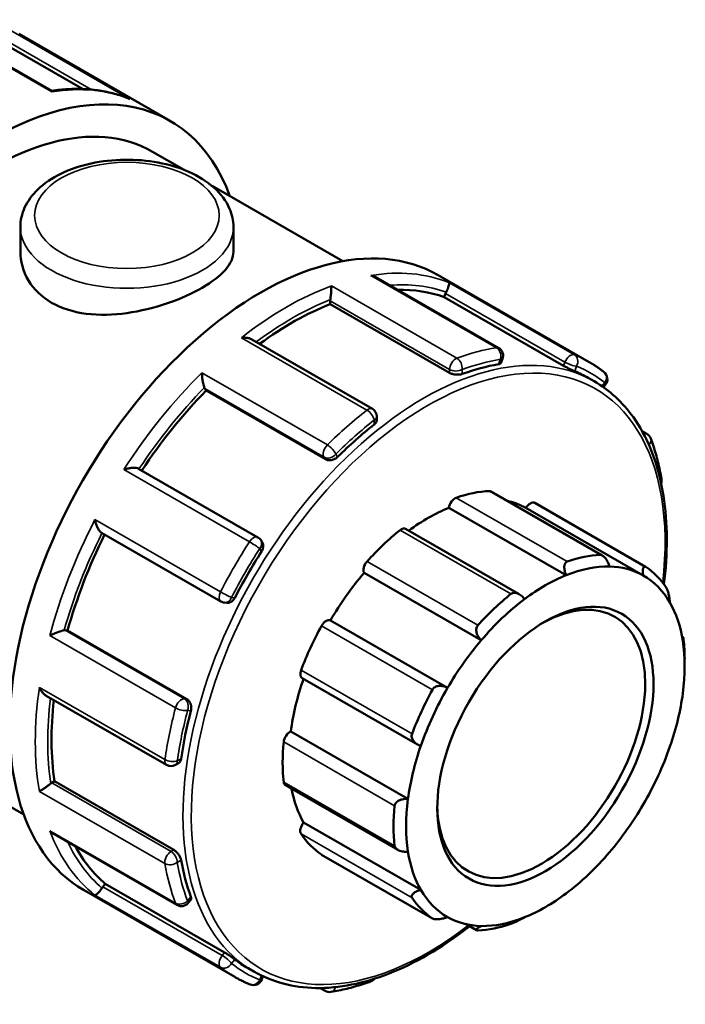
# Model space of a CAD drawing. Header units: millimetres. Extents: x 0 to 905, y -349 to 706.
# Tile 11 of 11: x 799 to 841, y 643 to 706. Entities that reach past the tile are written whole.
import ezdxf

# ---------------------------------------------------------------- set-up
doc = ezdxf.new("R2010")
doc.units = ezdxf.units.MM
doc.layers.add('Visible (ANSI)', color=7, linetype='Continuous', lineweight=50)
doc.layers.add('Visible Narrow (ANSI)', color=7, linetype='Continuous', lineweight=35)

msp = doc.modelspace()

# ---------------------------------------------------------------- linework, layer by layer
at = {"layer": 'Visible (ANSI)'}
for p, q in [((800.589, 701.39), (792.801, 705.875)), ((798.527, 704.991), (808.102, 699.477)), ((796.909, 704.752), (802.551, 701.503)), ((806.979, 697.527), (808.985, 696.372)), ((810.753, 695.354), (819.037, 690.584)), ((798.609, 692.751), (798.609, 691.181)), ((812.109, 692.751), (812.109, 691.181)), ((828.921, 685.075), (821.133, 689.56)), ((825.073, 689.704), (834.648, 684.19)), ((825.47, 688.305), (825.558, 688.534)), ((833.029, 683.952), (825.47, 688.305)), ((818.246, 687.862), (818.246, 688.067)), ((825.806, 683.509), (818.246, 687.862)), ((820.917, 681.222), (813.284, 685.617)), ((829.061, 684.126), (829.163, 684.389)), ((834.594, 683.183), (834.967, 682.968)), ((810.384, 682.377), (810.295, 682.503)), ((835.549, 682.596), (835.683, 682.762)), ((817.943, 678.024), (810.384, 682.377)), ((821.197, 680.511), (821.197, 680.737)), ((838.008, 679.8), (838.308, 679.628)), ((813.658, 673.069), (806.096, 677.424)), ((835.492, 671.918), (828.44, 675.979)), ((831.201, 675.249), (838.231, 671.201)), ((833.193, 670.672), (825.769, 674.948)), ((838.072, 670.659), (830.647, 674.934)), ((803.752, 673.36), (811.313, 669.006)), ((830.221, 669.467), (823.023, 673.612)), ((813.927, 672.776), (813.837, 672.906)), ((827.812, 666.541), (820.387, 670.817)), ((811.541, 668.933), (811.698, 668.919)), ((825.68, 663.523), (818.255, 667.799)), ((801.448, 667.18), (801.602, 667.166)), ((809.162, 662.813), (801.602, 667.166)), ((840.534, 666.792), (840.605, 666.751)), ((840.702, 664.905), (840.702, 665.361)), ((816.464, 664.145), (823.773, 659.936)), ((800.246, 663.029), (807.877, 658.634)), ((786.769, 662.43), (798.826, 655.487)), ((823.168, 656.478), (815.744, 660.753)), ((808.435, 658.634), (808.631, 658.747)), ((800.597, 657.497), (800.774, 657.599)), ((808.334, 653.246), (800.774, 657.599)), ((815.409, 657.35), (822.52, 653.255)), ((823.982, 650.71), (816.558, 654.986)), ((800.744, 654.241), (808.531, 649.757)), ((817.701, 652.947), (824.731, 648.899)), ((802.616, 650.708), (812.191, 645.194)), ((803.835, 650.908), (803.988, 651.099)), ((811.548, 646.745), (803.988, 651.099)), ((809.246, 649.891), (809.422, 650.11)), ((827.515, 648.156), (826.851, 648.539)), ((813.036, 645.746), (813.409, 645.532)), ((813.9, 645.033), (813.978, 645.235)), ((817.918, 644.309), (817.604, 644.49))]:
    msp.add_line(p, q, dxfattribs=at)
for centre, start, end in [((828.642, 684.591), 338.80211, 60.06401), ((835.247, 683.112), 321.19183, 51.82975), ((820.638, 680.737), 0, 60.06401), ((838.029, 679.143), 20.61497, 60.06401), ((838.683, 676.698), 340.32184, 9.83538), ((813.379, 672.585), 35.02709, 60.06401), ((811.592, 669.49), 240.06401, 264.76275), ((808.156, 659.119), 240.06401, 299.93599), ((808.81, 650.241), 240.06401, 321.19183), ((813.379, 645.235), 247.91996, 338.80211), ((820.638, 645.443), 290.05959, 320.28702), ((818.197, 644.794), 240.06401, 279.23216)]:
    msp.add_arc(centre, 0.559, start, end, dxfattribs=at)
for centre, major_axis, start_param, end_param in [((796.874, 679.979), (11.228, 19.498), 5.832158, 9.875805), ((796.874, 679.979), (10.105, 17.548), 0, 3.141593), ((813.845, 670.206), (11.228, 19.498), 0, 3.141593), ((815.86, 669.046), (10.779, 18.718), 0.102973, 0.333643), ((818.642, 688.295), (-0.279, -0.484), 5.328321, 5.495853), ((825.901, 688.502), (-0.279, -0.484), 4.804722, 4.972255), ((815.86, 669.046), (10.779, 18.718), 0.626572, 0.920602), ((823.815, 664.465), (-10.779, -18.718), 3.584607, 3.741909), ((823.815, 664.465), (10.779, 18.718), 0, 0.076717), ((810.637, 682.929), (-0.279, -0.484), 5.85192, 6.019452), ((815.86, 669.046), (10.779, 18.718), 1.15017, 1.460011), ((823.815, 664.465), (-10.779, -18.718), 4.108206, 4.265507), ((824.451, 664.098), (6.508, 11.302), 0.349739, 0.588871), ((828.161, 675.495), (0.279, 0.484), 0, 0.349739), ((826.158, 675.094), (0.279, 0.484), 0.588871, 2.182057), ((824.451, 664.098), (6.229, 10.817), 0.005332, 0.177783), ((830.922, 674.765), (0.279, 0.484), 0, 1.553739), ((824.451, 664.098), (-6.229, -10.817), 3.775244, 4.064618), ((815.86, 669.046), (10.779, 18.718), 1.677643, 1.987555), ((824.451, 664.098), (-6.508, -11.302), 4.11965, 4.358782), ((822.744, 673.128), (0.279, 0.484), 0, 0.978058), ((823.815, 664.465), (-10.779, -18.718), 4.631804, 4.789106), ((831.481, 660.05), (6.508, 11.302), 0.349739, 0.588871), ((820.742, 671.222), (-0.279, -0.484), 4.358782, 5.951969), ((831.876, 659.823), (6.229, 10.817), 0.304959, 0.633651), ((824.451, 664.098), (-6.229, -10.817), 4.403562, 4.703189), ((831.876, 659.823), (6.229, 10.817), 0.633651, 0.933278), ((831.876, 659.823), (6.229, 10.817), 0.005332, 0.304959), ((831.876, 659.823), (6.229, 10.817), 5.959826, 6.288518), ((831.481, 660.05), (6.508, 11.302), 6.004606, 6.243738), ((831.612, 659.974), (4.649, 8.073), 2.37399, 7.050788), ((831.481, 660.05), (-6.508, -11.302), 4.11965, 4.358782), ((831.876, 659.823), (6.229, 10.817), 0.933278, 1.261969), ((831.876, 659.823), (6.229, 10.817), 5.660199, 5.959826), ((817.98, 667.312), (0.279, 0.484), 0.01319, 1.606376), ((801.251, 666.671), (0.279, 0.484), 0.259866, 0.427398), ((824.451, 664.098), (-6.508, -11.302), 4.747969, 4.987101), ((831.876, 659.823), (6.229, 10.817), 1.261969, 1.561596), ((831.876, 659.823), (-6.229, -10.817), 2.189915, 2.518607), ((831.481, 660.05), (6.508, 11.302), 5.495853, 5.615419), ((816.742, 664.63), (-0.279, -0.484), 4.987101, 6.283185), ((824.451, 664.098), (-6.229, -10.817), 5.033948, 5.331508), ((831.481, 660.05), (-6.508, -11.302), 4.747969, 4.987101), ((831.876, 659.823), (6.229, 10.817), 1.561596, 1.890288), ((831.876, 659.823), (-6.229, -10.817), 1.890288, 2.189915), ((815.86, 669.046), (10.779, 18.718), 2.216937, 2.511154), ((823.815, 664.465), (-10.779, -18.718), 5.155403, 5.312705), ((815.688, 660.269), (0.279, 0.484), 0.641509, 2.234695), ((824.451, 664.098), (-6.508, -11.302), 5.376288, 5.615419), ((831.876, 659.823), (6.229, 10.817), 1.890288, 2.189915), ((831.876, 659.823), (-6.229, -10.817), 1.561596, 1.890288), ((800.597, 657.04), (-0.279, -0.484), 3.925057, 4.09259), ((815.688, 657.834), (-0.279, -0.484), 5.615419, 6.283185), ((824.451, 664.098), (-6.229, -10.817), 5.691466, 5.959826), ((831.876, 659.823), (6.229, 10.817), 2.189915, 2.518607), ((831.481, 660.05), (-6.508, -11.302), 5.376288, 5.615419), ((831.876, 659.823), (-6.229, -10.817), 1.261969, 1.561596), ((816.742, 654.688), (-0.279, -0.484), 4.41142, 6.004606), ((824.451, 664.098), (-6.508, -11.302), 6.004606, 6.243738), ((815.86, 669.046), (-10.779, -18.718), 5.944448, 6.176345), ((831.876, 659.823), (-6.229, -10.817), 5.660199, 5.959826), ((823.815, 664.465), (-10.779, -18.718), 5.679002, 5.836304), ((817.98, 653.431), (-0.279, -0.484), 6.243738, 6.283185), ((831.876, 659.823), (-6.229, -10.817), 0.933278, 1.261969), ((804.032, 650.626), (-0.279, -0.484), 4.448656, 4.616189), ((831.876, 659.823), (-6.229, -10.817), 5.959826, 6.288518), ((831.481, 660.05), (-6.508, -11.302), 6.004606, 6.243738), ((831.876, 659.823), (-6.229, -10.817), 0.633651, 0.933278), ((831.876, 659.823), (-6.229, -10.817), 0.005332, 0.304959), ((831.876, 659.823), (-6.229, -10.817), 0.304959, 0.633651), ((831.481, 660.05), (-6.508, -11.302), 0.349739, 0.588871), ((823.815, 664.465), (-10.779, -18.718), 6.202601, 6.283185)]:
    msp.add_ellipse(centre, major_axis=major_axis, ratio=0.578093, start_param=start_param, end_param=end_param, dxfattribs=at)
msp.add_ellipse((831.876, 659.823), major_axis=(-4.835, -8.396), ratio=0.578093, dxfattribs=at)
for points, knots in [([(805.468, 700.901), (805.175, 701.018), (804.874, 701.119), (804.257, 701.286), (803.941, 701.352), (803.298, 701.451), (802.97, 701.484), (802.304, 701.515), (801.965, 701.514), (801.281, 701.478), (800.935, 701.443), (800.586, 701.392)], [5.5822232, 5.5822232, 5.5822232, 5.5822232, 5.6512048, 5.6512048, 5.7201864, 5.7201864, 5.789168, 5.789168, 5.8581497, 5.8581497, 5.9268635, 5.9268635, 5.9268635, 5.9268635]), ([(800.61, 701.317), (800.61, 701.318), (800.61, 701.318), (800.608, 701.348), (800.603, 701.37), (800.595, 701.386), (800.592, 701.389), (800.589, 701.39)], [-0.00047568, -0.00047568, -0.00047568, -0.00047568, 0, 0, 0.02470847, 0.02470847, 0.03353335, 0.03353335, 0.03353335, 0.03353335]), ([(805.468, 700.901), (805.494, 700.891), (805.521, 700.879), (805.548, 700.866), (805.549, 700.865), (805.55, 700.864)], [0.097670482, 0.097670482, 0.097670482, 0.097670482, 0.106300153, 0.106300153, 0.106771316, 0.106771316, 0.106771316, 0.106771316]), ([(798.609, 692.751), (798.609, 693.173), (798.706, 693.593), (799.075, 694.404), (799.361, 694.788), (800.119, 695.519), (800.614, 695.851), (801.753, 696.41), (802.404, 696.63), (803.776, 696.93), (804.495, 697.01), (805.935, 697.028), (806.655, 696.967), (808.034, 696.708), (808.694, 696.509), (809.892, 695.978), (810.431, 695.645), (811.307, 694.862), (811.652, 694.414), (812.024, 693.544), (812.109, 693.148), (812.109, 692.751)], [2.356194, 2.356194, 2.356194, 2.356194, 2.612893, 2.612893, 2.894422, 2.894422, 3.22149, 3.22149, 3.564496, 3.564496, 3.904707, 3.904707, 4.242846, 4.242846, 4.582585, 4.582585, 4.925588, 4.925588, 5.256289, 5.256289, 5.497787, 5.497787, 5.497787, 5.497787]), ([(812.109, 691.181), (812.109, 690.814), (811.942, 690.42), (811.256, 689.638), (810.737, 689.247), (809.528, 688.551), (808.765, 688.203), (807.102, 687.633), (806.202, 687.412), (804.517, 687.176), (803.617, 687.145), (801.954, 687.357), (801.191, 687.604), (799.982, 688.3), (799.462, 688.792), (798.776, 689.932), (798.609, 690.578), (798.609, 691.181)], [0.512917, 0.512917, 0.512917, 0.512917, 0.769256, 0.769256, 1.025595, 1.025595, 1.281935, 1.281935, 1.538274, 1.538274, 1.794732, 1.794732, 2.05119, 2.05119, 2.307649, 2.307649, 2.564107, 2.564107, 2.564107, 2.564107]), ([(821.133, 689.56), (821.109, 689.574), (821.085, 689.586), (820.985, 689.633), (820.906, 689.66), (820.823, 689.678), (820.822, 689.678), (820.82, 689.678)], [0.07308626, 0.07308626, 0.07308626, 0.07308626, 0.08141834, 0.08141834, 0.10630015, 0.10630015, 0.10677132, 0.10677132, 0.10677132, 0.10677132]), ([(818.317, 689.013), (818.317, 689.012), (818.317, 689.011), (818.317, 688.972), (818.316, 688.924), (818.312, 688.819), (818.309, 688.76), (818.3, 688.629), (818.295, 688.555), (818.283, 688.418), (818.277, 688.358), (818.265, 688.246), (818.259, 688.196), (818.252, 688.149), (818.252, 688.148), (818.252, 688.146)], [-0.0004757, -0.0004757, -0.0004757, -0.0004757, 0, 0, 0.0247085, 0.0247085, 0.0482721, 0.0482721, 0.0727185, 0.0727185, 0.0910156, 0.0910156, 0.1068938, 0.1068938, 0.1073149, 0.1073149, 0.1073149, 0.1073149]), ([(825.761, 689.226), (825.761, 689.225), (825.761, 689.225), (825.771, 689.214), (825.776, 689.195), (825.777, 689.141), (825.773, 689.107), (825.755, 689.022), (825.741, 688.97), (825.705, 688.864), (825.686, 688.815), (825.643, 688.716), (825.621, 688.669), (825.597, 688.621), (825.597, 688.62), (825.596, 688.618)], [-0.0004757, -0.0004757, -0.0004757, -0.0004757, 0, 0, 0.0247085, 0.0247085, 0.0482721, 0.0482721, 0.0727185, 0.0727185, 0.0910156, 0.0910156, 0.1068938, 0.1068938, 0.1073149, 0.1073149, 0.1073149, 0.1073149]), ([(813.284, 685.617), (813.229, 685.649), (813.166, 685.674), (813.026, 685.713), (812.947, 685.726), (812.785, 685.737), (812.7, 685.736), (812.615, 685.727), (812.614, 685.727), (812.612, 685.727)], [0.0366828, 0.0366828, 0.0366828, 0.0366828, 0.0577251, 0.0577251, 0.08141834, 0.08141834, 0.10630015, 0.10630015, 0.10677132, 0.10677132, 0.10677132, 0.10677132]), ([(829.061, 684.126), (829.056, 684.112), (829.045, 684.099), (829.003, 684.069), (828.962, 684.055), (828.915, 684.047)], [0.22051836, 0.22051836, 0.22051836, 0.22051836, 0.23333576, 0.23333576, 0.25472778, 0.25472778, 0.25472778, 0.25472778]), ([(833.733, 683.605), (833.695, 683.621), (833.644, 683.643), (833.527, 683.696), (833.461, 683.727), (833.336, 683.788), (833.268, 683.823), (833.14, 683.89), (833.079, 683.923), (833.029, 683.952)], [0.0850291, 0.0850291, 0.0850291, 0.0850291, 0.10642113, 0.10642113, 0.12781315, 0.12781315, 0.14884584, 0.14884584, 0.16987854, 0.16987854, 0.16987854, 0.16987854]), ([(835.593, 683.551), (835.533, 683.599), (835.472, 683.645), (835.349, 683.736), (835.288, 683.78), (835.163, 683.867), (835.1, 683.91), (834.973, 683.993), (834.908, 684.034), (834.779, 684.114), (834.714, 684.152), (834.648, 684.19)], [5.41625782, 5.41625782, 5.41625782, 5.41625782, 5.43295043, 5.43295043, 5.44964303, 5.44964303, 5.46633564, 5.46633564, 5.48302825, 5.48302825, 5.49972085, 5.49972085, 5.49972085, 5.49972085]), ([(810.109, 683.51), (810.109, 683.509), (810.109, 683.508), (810.111, 683.444), (810.115, 683.376), (810.128, 683.234), (810.136, 683.161), (810.158, 683.007), (810.171, 682.926), (810.2, 682.788), (810.213, 682.73), (810.24, 682.632), (810.253, 682.592), (810.266, 682.558), (810.267, 682.557), (810.267, 682.556)], [-0.0004757, -0.0004757, -0.0004757, -0.0004757, 0, 0, 0.0247085, 0.0247085, 0.0482721, 0.0482721, 0.0727185, 0.0727185, 0.0910156, 0.0910156, 0.1068938, 0.1068938, 0.1073149, 0.1073149, 0.1073149, 0.1073149]), ([(826.597, 683.43), (826.547, 683.412), (826.484, 683.398), (826.346, 683.385), (826.271, 683.386), (826.13, 683.4), (826.056, 683.413), (825.918, 683.453), (825.856, 683.48), (825.806, 683.509)], [0.08502891, 0.08502891, 0.08502891, 0.08502891, 0.10642094, 0.10642094, 0.12781296, 0.12781296, 0.14884565, 0.14884565, 0.16987835, 0.16987835, 0.16987835, 0.16987835]), ([(839.39, 670.087), (839.42, 670.322), (839.445, 670.557), (839.658, 672.783), (839.584, 674.667), (838.904, 678.021), (838.299, 679.494), (836.77, 681.64), (835.931, 682.413), (834.967, 682.968)], [4.5585842, 4.5585842, 4.5585842, 4.5585842, 4.5962741, 4.5962741, 4.9191561, 4.9191561, 5.2411896, 5.2411896, 5.4997209, 5.4997209, 5.4997209, 5.4997209]), ([(821.197, 680.511), (821.197, 680.463), (821.183, 680.412), (821.126, 680.313), (821.083, 680.266), (821.033, 680.226)], [0.21210318, 0.21210318, 0.21210318, 0.21210318, 0.23333576, 0.23333576, 0.25472778, 0.25472778, 0.25472778, 0.25472778]), ([(839.234, 676.793), (839.202, 676.974), (839.168, 677.153), (839.094, 677.506), (839.054, 677.68), (838.969, 678.025), (838.924, 678.195), (838.827, 678.53), (838.776, 678.695), (838.668, 679.021), (838.611, 679.182), (838.552, 679.34)], [4.892659, 4.892659, 4.892659, 4.892659, 4.9252708, 4.9252708, 4.9578825, 4.9578825, 4.9904942, 4.9904942, 5.023106, 5.023106, 5.0557177, 5.0557177, 5.0557177, 5.0557177]), ([(818.715, 678.173), (818.667, 678.126), (818.607, 678.082), (818.473, 678.012), (818.4, 677.987), (818.263, 677.96), (818.19, 677.957), (818.055, 677.974), (817.993, 677.995), (817.943, 678.024)], [0.08502891, 0.08502891, 0.08502891, 0.08502891, 0.10642094, 0.10642094, 0.12781296, 0.12781296, 0.14884565, 0.14884565, 0.16987835, 0.16987835, 0.16987835, 0.16987835]), ([(806.096, 677.424), (806.077, 677.435), (806.054, 677.444), (805.984, 677.466), (805.932, 677.475), (805.801, 677.484), (805.721, 677.482), (805.562, 677.466), (805.482, 677.452), (805.325, 677.417), (805.246, 677.394), (805.171, 677.368), (805.17, 677.367), (805.168, 677.367)], [0.005416, 0.005416, 0.005416, 0.005416, 0.015711, 0.015711, 0.0337251, 0.0337251, 0.0577251, 0.0577251, 0.0814183, 0.0814183, 0.1063002, 0.1063002, 0.1067713, 0.1067713, 0.1067713, 0.1067713]), ([(803.336, 674.193), (803.336, 674.192), (803.336, 674.19), (803.351, 674.113), (803.37, 674.035), (803.417, 673.884), (803.445, 673.809), (803.51, 673.664), (803.548, 673.592), (803.621, 673.482), (803.655, 673.44), (803.711, 673.388), (803.731, 673.372), (803.752, 673.36)], [-0.0004757, -0.0004757, -0.0004757, -0.0004757, 0, 0, 0.0247085, 0.0247085, 0.0482721, 0.0482721, 0.0727185, 0.0727185, 0.0910156, 0.0910156, 0.1020722, 0.1020722, 0.1020722, 0.1020722]), ([(813.927, 672.776), (813.931, 672.772), (813.934, 672.767), (813.97, 672.71), (813.991, 672.648), (814.006, 672.524), (814.002, 672.453), (813.966, 672.312), (813.935, 672.242), (813.897, 672.182)], [0.18883649, 0.18883649, 0.18883649, 0.18883649, 0.19091104, 0.19091104, 0.21194374, 0.21194374, 0.23333576, 0.23333576, 0.25472778, 0.25472778, 0.25472778, 0.25472778]), ([(835.356, 671.957), (835.382, 671.958), (835.409, 671.953), (835.465, 671.934), (835.494, 671.918), (835.579, 671.859), (835.635, 671.802), (835.739, 671.669), (835.792, 671.58), (835.88, 671.399), (835.915, 671.307), (835.94, 671.222)], [0.1053945, 0.1053945, 0.1053945, 0.1053945, 0.1172808, 0.1172808, 0.1291672, 0.1291672, 0.1529398, 0.1529398, 0.1818644, 0.1818644, 0.2090274, 0.2090274, 0.2090274, 0.2090274]), ([(833.193, 670.672), (833.155, 670.755), (833.123, 670.847), (833.08, 671.037), (833.071, 671.135), (833.083, 671.291), (833.1, 671.363), (833.147, 671.448), (833.166, 671.473), (833.211, 671.513), (833.236, 671.528), (833.264, 671.538)], [0.2009697, 0.2009697, 0.2009697, 0.2009697, 0.2281326, 0.2281326, 0.2570572, 0.2570572, 0.2808299, 0.2808299, 0.2927162, 0.2927162, 0.3046025, 0.3046025, 0.3046025, 0.3046025]), ([(838.072, 670.659), (838.059, 670.741), (838.051, 670.826), (838.05, 670.984), (838.059, 671.056), (838.089, 671.154), (838.11, 671.191), (838.153, 671.216), (838.169, 671.219), (838.204, 671.215), (838.222, 671.207), (838.241, 671.195)], [0.2009697, 0.2009697, 0.2009697, 0.2009697, 0.2281326, 0.2281326, 0.2570572, 0.2570572, 0.2808299, 0.2808299, 0.2927162, 0.2927162, 0.3046025, 0.3046025, 0.3046025, 0.3046025]), ([(829.697, 669.484), (829.725, 669.506), (829.756, 669.524), (829.823, 669.548), (829.86, 669.555), (829.971, 669.561), (830.049, 669.544), (830.204, 669.483), (830.289, 669.43), (830.439, 669.302), (830.505, 669.229), (830.558, 669.155)], [0.1053945, 0.1053945, 0.1053945, 0.1053945, 0.1172808, 0.1172808, 0.1291672, 0.1291672, 0.1529398, 0.1529398, 0.1818644, 0.1818644, 0.2090274, 0.2090274, 0.2090274, 0.2090274]), ([(839.535, 669.882), (839.548, 669.861), (839.562, 669.836), (839.59, 669.777), (839.604, 669.743), (839.643, 669.635), (839.666, 669.552), (839.707, 669.382), (839.727, 669.281), (839.755, 669.095), (839.764, 669.009), (839.769, 668.935)], [0.1053945, 0.1053945, 0.1053945, 0.1053945, 0.1172808, 0.1172808, 0.1291672, 0.1291672, 0.1529398, 0.1529398, 0.1818644, 0.1818644, 0.2090274, 0.2090274, 0.2090274, 0.2090274]), ([(812.2, 669.243), (812.167, 669.18), (812.122, 669.118), (812.018, 669.017), (811.959, 668.977), (811.843, 668.928), (811.78, 668.915), (811.711, 668.918), (811.705, 668.918), (811.698, 668.919)], [0.08502891, 0.08502891, 0.08502891, 0.08502891, 0.10642094, 0.10642094, 0.12781296, 0.12781296, 0.14884565, 0.14884565, 0.15116563, 0.15116563, 0.15116563, 0.15116563]), ([(827.812, 666.541), (827.746, 666.603), (827.683, 666.679), (827.577, 666.849), (827.536, 666.945), (827.497, 667.116), (827.492, 667.202), (827.513, 667.322), (827.525, 667.361), (827.558, 667.432), (827.58, 667.465), (827.605, 667.493)], [0.2009697, 0.2009697, 0.2009697, 0.2009697, 0.2281326, 0.2281326, 0.2570572, 0.2570572, 0.2808299, 0.2808299, 0.2927162, 0.2927162, 0.3046025, 0.3046025, 0.3046025, 0.3046025]), ([(801.388, 667.179), (801.354, 667.173), (801.313, 667.165), (801.215, 667.14), (801.159, 667.123), (801.027, 667.079), (800.95, 667.051), (800.806, 666.992), (800.737, 666.962), (800.605, 666.901), (800.542, 666.87), (800.485, 666.839), (800.484, 666.839), (800.483, 666.838)], [0, 0, 0, 0, 0.015711, 0.015711, 0.0337251, 0.0337251, 0.0577251, 0.0577251, 0.0814183, 0.0814183, 0.1063002, 0.1063002, 0.1067713, 0.1067713, 0.1067713, 0.1067713]), ([(840.584, 666.507), (840.583, 666.566), (840.584, 666.622), (840.589, 666.709), (840.593, 666.739), (840.604, 666.756), (840.61, 666.751), (840.619, 666.713), (840.623, 666.696), (840.63, 666.651), (840.633, 666.625), (840.637, 666.595)], [0.2009697, 0.2009697, 0.2009697, 0.2009697, 0.2281326, 0.2281326, 0.2570572, 0.2570572, 0.2808299, 0.2808299, 0.2927162, 0.2927162, 0.3046025, 0.3046025, 0.3046025, 0.3046025]), ([(799.813, 663.558), (799.813, 663.556), (799.814, 663.555), (799.848, 663.479), (799.889, 663.406), (799.978, 663.273), (800.028, 663.212), (800.132, 663.107), (800.188, 663.063), (800.246, 663.029)], [-0.00047568, -0.00047568, -0.00047568, -0.00047568, 0, 0, 0.02470847, 0.02470847, 0.04827211, 0.04827211, 0.07053525, 0.07053525, 0.07053525, 0.07053525]), ([(824.72, 663.408), (824.739, 663.443), (824.763, 663.475), (824.82, 663.532), (824.853, 663.557), (824.96, 663.618), (825.043, 663.641), (825.216, 663.66), (825.319, 663.652), (825.511, 663.605), (825.601, 663.567), (825.68, 663.523)], [0.1053945, 0.1053945, 0.1053945, 0.1053945, 0.1172808, 0.1172808, 0.1291672, 0.1291672, 0.1529398, 0.1529398, 0.1818644, 0.1818644, 0.2090274, 0.2090274, 0.2090274, 0.2090274]), ([(809.162, 662.813), (809.211, 662.784), (809.26, 662.741), (809.343, 662.633), (809.376, 662.568), (809.422, 662.436), (809.437, 662.361), (809.443, 662.21), (809.435, 662.135), (809.418, 662.071)], [0.16987835, 0.16987835, 0.16987835, 0.16987835, 0.19091104, 0.19091104, 0.21194374, 0.21194374, 0.23333576, 0.23333576, 0.25472778, 0.25472778, 0.25472778, 0.25472778]), ([(823.982, 659.844), (823.896, 659.872), (823.808, 659.912), (823.643, 660.019), (823.567, 660.087), (823.466, 660.223), (823.428, 660.297), (823.403, 660.414), (823.4, 660.453), (823.405, 660.531), (823.413, 660.569), (823.427, 660.606)], [0.2009697, 0.2009697, 0.2009697, 0.2009697, 0.2281326, 0.2281326, 0.2570572, 0.2570572, 0.2808299, 0.2808299, 0.2927162, 0.2927162, 0.3046025, 0.3046025, 0.3046025, 0.3046025]), ([(808.797, 659.032), (808.788, 658.97), (808.768, 658.909), (808.711, 658.809), (808.673, 658.771), (808.631, 658.747)], [0.08502891, 0.08502891, 0.08502891, 0.08502891, 0.10642094, 0.10642094, 0.12776227, 0.12776227, 0.12776227, 0.12776227]), ([(800.531, 657.452), (800.494, 657.424), (800.454, 657.394), (800.364, 657.328), (800.315, 657.293), (800.203, 657.215), (800.142, 657.173), (800.032, 657.099), (799.981, 657.066), (799.89, 657.008), (799.849, 656.982), (799.814, 656.962), (799.813, 656.962), (799.813, 656.962)], [0, 0, 0, 0, 0.015711, 0.015711, 0.0337251, 0.0337251, 0.0577251, 0.0577251, 0.0814183, 0.0814183, 0.1063002, 0.1063002, 0.1067713, 0.1067713, 0.1067713, 0.1067713]), ([(822.325, 656.049), (822.328, 656.083), (822.337, 656.117), (822.367, 656.183), (822.387, 656.214), (822.461, 656.3), (822.529, 656.348), (822.681, 656.424), (822.78, 656.454), (822.978, 656.484), (823.077, 656.485), (823.168, 656.478)], [0.1053945, 0.1053945, 0.1053945, 0.1053945, 0.1172808, 0.1172808, 0.1291672, 0.1291672, 0.1529398, 0.1529398, 0.1818644, 0.1818644, 0.2090274, 0.2090274, 0.2090274, 0.2090274]), ([(800.483, 654.454), (800.484, 654.453), (800.485, 654.451), (800.542, 654.39), (800.603, 654.335), (800.694, 654.272), (800.719, 654.256), (800.744, 654.241)], [-0.00047568, -0.00047568, -0.00047568, -0.00047568, 0, 0, 0.02470847, 0.02470847, 0.03382307, 0.03382307, 0.03382307, 0.03382307]), ([(808.334, 653.246), (808.383, 653.217), (808.438, 653.176), (808.542, 653.077), (808.591, 653.019), (808.673, 652.904), (808.711, 652.839), (808.768, 652.713), (808.788, 652.652), (808.797, 652.6)], [0.16987835, 0.16987835, 0.16987835, 0.16987835, 0.19099115, 0.19099115, 0.21210395, 0.21210395, 0.2334159, 0.2334159, 0.25472786, 0.25472786, 0.25472786, 0.25472786]), ([(823.168, 653.138), (823.077, 653.131), (822.978, 653.132), (822.78, 653.156), (822.681, 653.181), (822.529, 653.246), (822.461, 653.286), (822.387, 653.361), (822.367, 653.388), (822.337, 653.445), (822.328, 653.475), (822.325, 653.506)], [0.2009697, 0.2009697, 0.2009697, 0.2009697, 0.2281326, 0.2281326, 0.2570572, 0.2570572, 0.2808299, 0.2808299, 0.2927162, 0.2927162, 0.3046025, 0.3046025, 0.3046025, 0.3046025]), ([(803.78, 650.833), (803.752, 650.789), (803.722, 650.746), (803.658, 650.66), (803.624, 650.619), (803.551, 650.534), (803.513, 650.495), (803.447, 650.436), (803.419, 650.415), (803.371, 650.387), (803.351, 650.382), (803.336, 650.384), (803.336, 650.384), (803.336, 650.384)], [0, 0, 0, 0, 0.015711, 0.015711, 0.0337251, 0.0337251, 0.0577251, 0.0577251, 0.0814183, 0.0814183, 0.1063002, 0.1063002, 0.1067713, 0.1067713, 0.1067713, 0.1067713]), ([(823.427, 650.219), (823.413, 650.239), (823.405, 650.261), (823.4, 650.307), (823.403, 650.331), (823.428, 650.402), (823.466, 650.45), (823.567, 650.538), (823.643, 650.584), (823.808, 650.659), (823.896, 650.688), (823.982, 650.71)], [0.1053945, 0.1053945, 0.1053945, 0.1053945, 0.1172808, 0.1172808, 0.1291672, 0.1291672, 0.1529398, 0.1529398, 0.1818644, 0.1818644, 0.2090274, 0.2090274, 0.2090274, 0.2090274]), ([(809.418, 650.277), (809.435, 650.232), (809.443, 650.19), (809.438, 650.138), (809.432, 650.122), (809.422, 650.11)], [0.08502891, 0.08502891, 0.08502891, 0.08502891, 0.10642094, 0.10642094, 0.1192651, 0.1192651, 0.1192651, 0.1192651]), ([(825.68, 648.986), (825.601, 648.957), (825.511, 648.929), (825.319, 648.882), (825.216, 648.864), (825.043, 648.848), (824.96, 648.846), (824.853, 648.858), (824.82, 648.865), (824.763, 648.882), (824.739, 648.893), (824.72, 648.906)], [0.2009697, 0.2009697, 0.2009697, 0.2009697, 0.2281326, 0.2281326, 0.2570572, 0.2570572, 0.2808299, 0.2808299, 0.2927162, 0.2927162, 0.3046025, 0.3046025, 0.3046025, 0.3046025]), ([(830.558, 648.973), (830.505, 648.943), (830.439, 648.907), (830.289, 648.828), (830.204, 648.785), (830.049, 648.711), (829.971, 648.674), (829.86, 648.626), (829.823, 648.61), (829.756, 648.584), (829.725, 648.572), (829.697, 648.562)], [0.2009697, 0.2009697, 0.2009697, 0.2009697, 0.2281326, 0.2281326, 0.2570572, 0.2570572, 0.2808299, 0.2808299, 0.2927162, 0.2927162, 0.3046025, 0.3046025, 0.3046025, 0.3046025]), ([(813.409, 645.532), (814.563, 644.867), (815.896, 644.516), (818.797, 644.465), (820.369, 644.78), (823.602, 646.048), (825.265, 647.014), (826.946, 648.306), (827.011, 648.357), (827.077, 648.408)], [2.3581282, 2.3581282, 2.3581282, 2.3581282, 2.6675873, 2.6675873, 2.9841651, 2.9841651, 3.3065613, 3.3065613, 3.3197199, 3.3197199, 3.3197199, 3.3197199]), ([(827.605, 648.143), (827.58, 648.142), (827.558, 648.144), (827.525, 648.15), (827.513, 648.156), (827.492, 648.178), (827.497, 648.2), (827.536, 648.251), (827.577, 648.285), (827.683, 648.355), (827.746, 648.39), (827.812, 648.423)], [0.1053945, 0.1053945, 0.1053945, 0.1053945, 0.1172808, 0.1172808, 0.1291672, 0.1291672, 0.1529398, 0.1529398, 0.1818644, 0.1818644, 0.2090274, 0.2090274, 0.2090274, 0.2090274]), ([(811.548, 646.745), (811.598, 646.717), (811.657, 646.681), (811.78, 646.603), (811.844, 646.561), (811.96, 646.483), (812.019, 646.441), (812.123, 646.367), (812.167, 646.334), (812.2, 646.309)], [0.16987835, 0.16987835, 0.16987835, 0.16987835, 0.19099115, 0.19099115, 0.21210395, 0.21210395, 0.2334159, 0.2334159, 0.25472786, 0.25472786, 0.25472786, 0.25472786]), ([(812.191, 645.194), (812.254, 645.158), (812.317, 645.123), (812.445, 645.054), (812.509, 645.02), (812.639, 644.955), (812.704, 644.923), (812.835, 644.861), (812.901, 644.831), (813.034, 644.773), (813.101, 644.745), (813.169, 644.717)], [2.3581282, 2.3581282, 2.3581282, 2.3581282, 2.37404732, 2.37404732, 2.38996645, 2.38996645, 2.40588557, 2.40588557, 2.42180469, 2.42180469, 2.43772381, 2.43772381, 2.43772381, 2.43772381]), ([(818.287, 644.242), (818.453, 644.269), (818.62, 644.3), (818.956, 644.368), (819.125, 644.406), (819.463, 644.49), (819.633, 644.535), (819.973, 644.632), (820.144, 644.684), (820.486, 644.796), (820.658, 644.855), (820.83, 644.918)], [2.7982639, 2.7982639, 2.7982639, 2.7982639, 2.8308757, 2.8308757, 2.8634874, 2.8634874, 2.8960991, 2.8960991, 2.9287109, 2.9287109, 2.9613226, 2.9613226, 2.9613226, 2.9613226])]:
    msp.add_open_spline(points, degree=3, knots=knots, dxfattribs=at)
at = {"layer": 'Visible Narrow (ANSI)'}
for p, q in [((792.655, 705.898), (800.61, 701.317)), ((796.997, 704.981), (803.1, 701.466)), ((805.55, 700.864), (797.596, 705.445)), ((820.82, 689.678), (828.775, 685.098)), ((826.272, 684.432), (818.317, 689.013)), ((833.716, 684.645), (825.761, 689.226)), ((825.558, 688.534), (833.118, 684.18)), ((818.246, 688.067), (825.806, 683.714)), ((812.612, 685.727), (820.567, 681.146)), ((829.037, 684.363), (828.915, 684.047)), ((833.118, 684.18), (833.029, 683.952)), ((833.733, 683.605), (833.855, 683.921)), ((818.064, 678.929), (810.109, 683.51)), ((825.806, 683.714), (825.806, 683.509)), ((826.597, 683.43), (826.597, 683.714)), ((810.295, 682.503), (817.855, 678.15)), ((835.642, 682.884), (835.46, 682.658)), ((821.033, 680.51), (821.033, 680.226)), ((817.855, 678.15), (817.943, 678.024)), ((818.715, 678.173), (818.592, 678.348)), ((805.168, 677.367), (813.123, 672.786)), ((828.327, 676.005), (835.356, 671.957)), ((833.264, 671.538), (826.234, 675.586)), ((811.291, 669.612), (803.336, 674.193)), ((822.668, 673.532), (829.697, 669.484)), ((813.774, 672.357), (813.897, 672.182)), ((827.605, 667.493), (820.576, 671.541)), ((812.2, 669.243), (811.987, 669.262)), ((809.008, 662.827), (801.448, 667.18)), ((817.69, 667.456), (824.72, 663.408)), ((800.483, 666.838), (808.438, 662.257)), ((823.427, 660.606), (816.397, 664.654)), ((807.768, 658.977), (799.813, 663.558)), ((809.162, 662.813), (809.008, 662.827)), ((809.206, 662.09), (809.418, 662.071)), ((815.295, 660.097), (822.325, 656.049)), ((808.797, 659.032), (808.552, 658.891)), ((808.156, 653.143), (800.597, 657.497)), ((822.325, 653.506), (815.295, 657.554)), ((799.813, 656.962), (807.768, 652.381)), ((808.438, 649.873), (800.483, 654.454)), ((816.397, 654.267), (823.427, 650.219)), ((808.334, 653.246), (808.156, 653.143)), ((808.552, 652.459), (808.797, 652.6)), ((824.72, 648.906), (817.69, 652.954)), ((811.394, 646.554), (803.835, 650.908)), ((803.336, 650.384), (811.291, 645.803)), ((809.418, 650.277), (809.206, 650.013)), ((811.548, 646.745), (811.394, 646.554)), ((811.987, 646.045), (812.2, 646.309)), ((813.881, 645.282), (813.774, 645.008))]:
    msp.add_line(p, q, dxfattribs=at)
for centre, major_axis, ratio, start_param, end_param in [((795.254, 680.912), (11.228, 19.498), 0.578093, 0.079596, 0.440136), ((805.359, 692.751), (-6.75, 0), 0.575862, 0, 3.141593), ((815.465, 669.273), (11.228, 19.498), 0.578093, 0.079596, 0.440136), ((815.465, 669.273), (-11.228, -19.498), 0.578093, 3.744787, 4.105327), ((815.86, 669.046), (10.949, 19.014), 0.578093, 0.10507, 0.375926), ((815.86, 669.046), (-10.949, -19.014), 0.578093, 3.770262, 4.073965), ((824.188, 664.25), (10.779, 18.718), 0.578093, 0, 3.141593), ((823.42, 664.692), (-11.228, -19.498), 0.578093, 3.581728, 3.744787), ((828.642, 684.591), (0.279, 0.484), 0.578093, 0, 0.440136), ((828.642, 684.591), (0.09, -0.552), 0.738204, 1.029362, 2.600158), ((826.201, 683.941), (0.279, 0.484), 0.578093, 0.603194, 2.354261), ((826.201, 683.941), (-0.192, 0.525), 0.671975, 4.03722, 5.608016), ((823.815, 664.465), (10.949, 19.014), 0.578093, 0.440136, 0.603194), ((828.642, 684.591), (0.521, -0.202), 0.209664, 5.650597, 6.283185), ((833.46, 684.149), (0.279, 0.484), 0.578093, 0.079596, 1.830662), ((823.42, 664.692), (11.228, 19.498), 0.578093, 0, 0.079596), ((833.46, 684.149), (0.21, 0.518), 0.813387, 4.600627, 6.171423), ((833.46, 684.149), (-0.521, 0.202), 0.209664, 0.938208, 2.509004), ((823.815, 664.465), (10.949, 19.014), 0.578093, 6.199722, 6.362781), ((815.465, 669.273), (-11.228, -19.498), 0.578093, 4.268386, 4.628926), ((824.451, 664.098), (-10.593, -18.395), 0.578093, 2.211959, 7.236748), ((826.201, 683.941), (-0.559, 0), 0.575862, 0.785398, 2.356194), ((835.247, 683.112), (0.345, 0.439), 0.81313, 4.829521, 6.283185), ((815.86, 669.046), (-10.949, -19.014), 0.578093, 4.293861, 4.603333), ((835.247, 683.112), (0.436, -0.35), 0.212712, 0, 0.633083), ((820.638, 680.737), (0.279, 0.484), 0.578093, 0, 0.963735), ((823.42, 664.692), (-11.228, -19.498), 0.578093, 4.105327, 4.268386), ((820.638, 680.737), (0.346, -0.439), 0.465476, 0.711761, 2.282557), ((820.638, 680.737), (0.559, 0), 0.575862, 5.497787, 6.283185), ((823.815, 664.465), (10.949, 19.014), 0.578093, 0.963735, 1.126793), ((838.029, 679.143), (0.279, 0.484), 0.578093, 0, 0.604968), ((818.197, 678.576), (-0.279, -0.484), 0.578093, 4.268386, 6.019452), ((818.197, 678.576), (-0.393, 0.397), 0.350507, 3.806837, 5.377633), ((838.029, 679.143), (0.523, 0.197), 0.736854, 5.298344, 6.283185), ((818.197, 678.576), (-0.458, -0.321), 0.787757, 0.35258, 1.923377), ((838.683, 676.698), (0.551, 0.095), 0.670179, 5.754816, 6.283185), ((815.465, 669.273), (-11.228, -19.498), 0.578093, 4.791985, 5.152525), ((815.86, 669.046), (-10.949, -19.014), 0.578093, 4.817569, 5.12705), ((813.379, 672.585), (0.279, 0.484), 0.578093, 0, 1.487333), ((823.42, 664.692), (-11.228, -19.498), 0.578093, 4.628926, 4.791985), ((813.379, 672.585), (0.47, -0.302), 0.068024, 0.618036, 2.188832), ((813.379, 672.585), (0.458, 0.321), 0.787757, 5.064969, 6.283185), ((823.815, 664.465), (10.949, 19.014), 0.578093, 1.487333, 1.650392), ((811.592, 669.49), (-0.279, -0.484), 0.578093, 4.791985, 6.283185), ((811.592, 669.49), (-0.497, 0.256), 0.064879, 0.95291, 2.523706), ((811.592, 669.49), (-0.051, -0.557), 0.788574, 0, 1.222868), ((815.465, 669.273), (-11.228, -19.498), 0.578093, 5.315583, 5.676123), ((815.86, 669.046), (-10.949, -19.014), 0.578093, 5.346858, 5.650649), ((808.81, 662.318), (0.279, 0.484), 0.578093, 0.259866, 2.010932), ((808.81, 662.318), (0.051, 0.557), 0.788574, 4.364461, 5.935257), ((823.42, 664.692), (-11.228, -19.498), 0.578093, 5.152525, 5.315583), ((808.81, 662.318), (0.541, -0.142), 0.347654, 4.048033, 5.61883), ((823.815, 664.465), (10.949, 19.014), 0.578093, 2.010932, 2.173991), ((808.156, 659.119), (-0.279, -0.484), 0.578093, 5.315583, 6.283185), ((808.156, 659.119), (-0.553, 0.08), 0.462881, 0.860359, 2.431155), ((808.156, 659.119), (0.279, -0.484), 0.578093, 0, 0.787332), ((815.465, 669.273), (-11.228, -19.498), 0.578093, 5.839182, 6.199722), ((815.86, 669.046), (-10.949, -19.014), 0.578093, 5.902778, 6.174247), ((808.156, 652.686), (0.279, 0.484), 0.578093, 0.783464, 2.534531), ((808.156, 652.686), (0.279, -0.484), 0.578093, 0.787332, 2.358128), ((808.156, 652.686), (0.551, 0.095), 0.670179, 3.819492, 5.390288), ((823.42, 664.692), (-11.228, -19.498), 0.578093, 5.676123, 5.839182), ((823.815, 664.465), (10.949, 19.014), 0.578093, 2.534531, 2.697589), ((808.81, 650.241), (-0.523, -0.197), 0.736854, 0.54505, 2.115847), ((808.81, 650.241), (0.436, -0.35), 0.212712, 0, 0.633083), ((808.81, 650.241), (-0.279, -0.484), 0.578093, 5.839182, 6.283185), ((811.592, 646.272), (-0.279, -0.484), 0.578093, 4.448656, 6.199722), ((811.592, 646.272), (0.436, -0.35), 0.212712, 0.633083, 2.203879), ((811.592, 646.272), (-0.345, -0.439), 0.81313, 0.117132, 1.687928), ((823.42, 664.692), (-11.228, -19.498), 0.578093, 6.199722, 6.283185), ((823.815, 664.465), (-10.949, -19.014), 0.578093, 6.199722, 6.362781), ((813.379, 645.235), (-0.21, -0.518), 0.813387, 0, 1.459034), ((813.379, 645.235), (0.521, -0.202), 0.209664, 5.650597, 6.283185), ((820.638, 645.443), (0.192, -0.525), 0.671975, 0, 0.540803), ((818.197, 644.794), (-0.279, -0.484), 0.578093, 5.660356, 6.283185), ((818.197, 644.794), (0.09, -0.552), 0.738204, 0, 0.994964)]:
    msp.add_ellipse(centre, major_axis=major_axis, ratio=ratio, start_param=start_param, end_param=end_param, dxfattribs=at)
msp.add_ellipse((805.359, 693.487), major_axis=(-5.85, 0), ratio=0.575862, dxfattribs=at)

doc.saveas('drawing.dxf')
